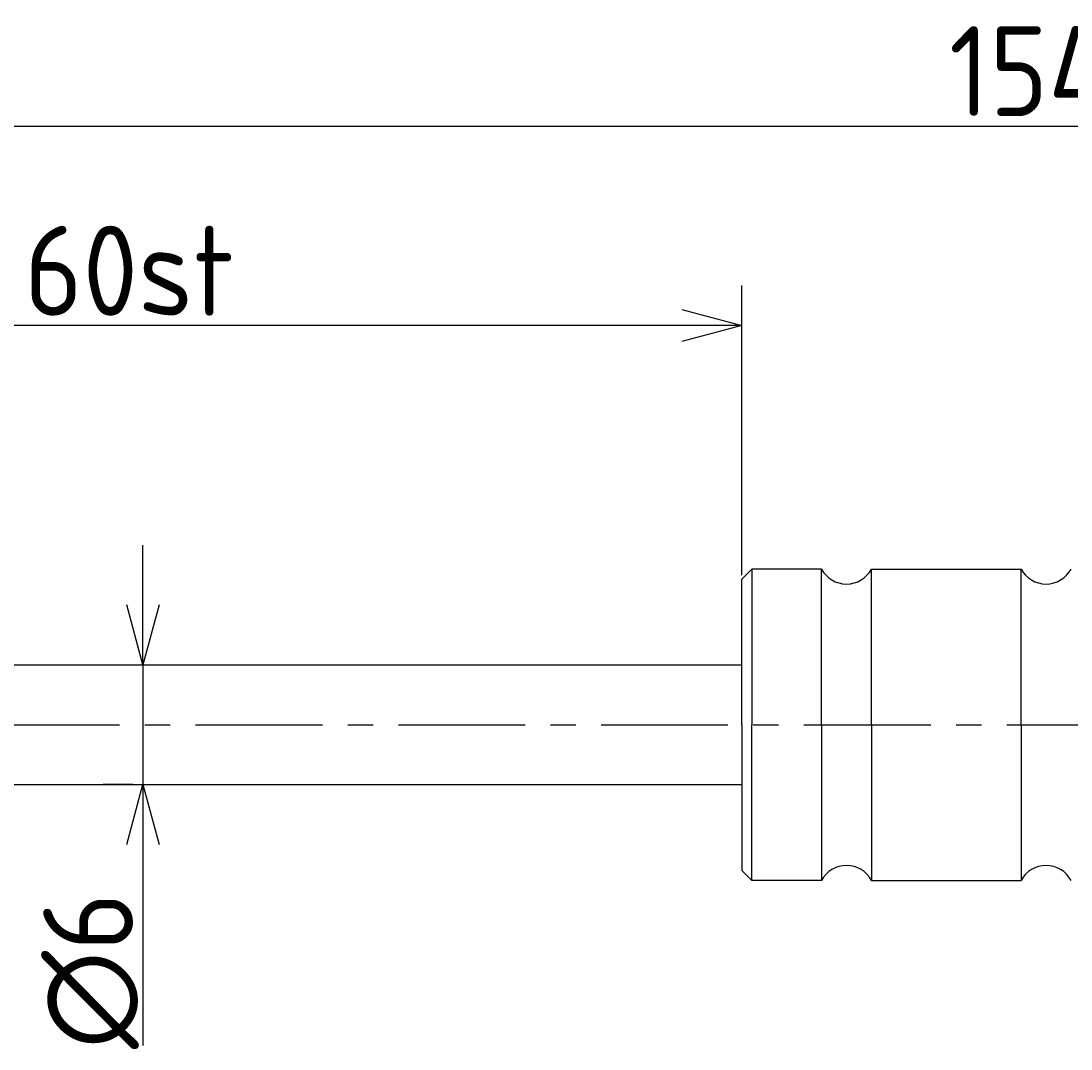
# Model space of a CAD drawing. Extents: x 73 to 270, y 149 to 210.
# Tile 2 of 3: x 121 to 174, y 159 to 210. Entities that reach past the tile are written whole.
import ezdxf

# ---------------------------------------------------------------- set-up
doc = ezdxf.new("R2010")
doc.units = 0
doc.header["$LTSCALE"] = 0.2
doc.linetypes.add('CENTER', pattern=[50.8, 31.75, -6.35, 6.35, -6.35])
doc.layers.get('0').update_dxf_attribs({"linetype": 'CONTINUOUS'})
doc.layers.get('DEFPOINTS').update_dxf_attribs({"linetype": 'CONTINUOUS'})
for name, color, linetype in [('18-0-CON', 3, 'CONTINUOUS'), ('18-2-CEN', 1, 'CENTER'), ('35-0-CON', 7, 'CONTINUOUS')]:
    doc.layers.add(name, color=color, linetype=linetype)
doc.styles.add('DIMENSION', font='isocp.shx', dxfattribs={"bigfont": 'bigfont.shx'})
doc.dimstyles.get("Standard").update_dxf_attribs({"dimtxt": 0.18, "dimasz": 0.18, "dimexe": 0.18, "dimexo": 0.0625, "dimgap": 0.09, "dimtad": 0, "dimtih": 1, "dimtoh": 1, "dimzin": 0, "dimcen": 0.09, "dimazin": 3, "dimtfac": 1, "dimtofl": 0, "dimtmove": 0, "dimatfit": 3})

# ---------------------------------------------------------------- blocks, each defined once
blk = doc.blocks.new('_OPEN30')
at = {"color": 0, "linetype": 'BYBLOCK'}
for p, q in [((-1, 0.268), (0, 0)), ((0, 0), (-1, -0.268)), ((0, 0), (-1, 0))]:
    blk.add_line(p, q, dxfattribs=at)
blk = doc.blocks.new('*U25')
at = {"layer": '18-0-CON', "color": 161, "style": 'DIMENSION'}
blk.add_text('60st', height=4.5, dxfattribs=at).set_placement((121.423, 195.5))
blk = doc.blocks.new('*D24')
at = {"layer": '18-0-CON', "color": 161}
for p, q in [((97.369, 178.5), (97.369, 197)), ((157.369, 182.5), (157.369, 197)), ((154.369, 195), (100.369, 195))]:
    blk.add_line(p, q, dxfattribs=at)
at = {"layer": 'DEFPOINTS', "color": 0}
for p in [(97.369, 195), (157.369, 182), (97.369, 178)]:
    blk.add_point(p, dxfattribs=at)
at = {"layer": '18-0-CON'}
blk.add_blockref('*U25', (0, 0), dxfattribs=at)
at = {"layer": '18-0-CON', "color": 161, "xscale": 3.000000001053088, "yscale": 3.000000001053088, "zscale": 3.000000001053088, "rotation": 180}
blk.add_blockref('_OPEN30', (97.369, 195), dxfattribs=at)
at = {"layer": '18-0-CON', "color": 161, "xscale": 3.000000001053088, "yscale": 3.000000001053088, "zscale": 3.000000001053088}
blk.add_blockref('_OPEN30', (157.369, 195), dxfattribs=at)
blk = doc.blocks.new('*U29')
at = {"layer": '18-0-CON', "color": 161, "style": 'DIMENSION'}
for s, height, p in [('154', 4.5, (167.762, 205.5)), ('±2', 2.7, (176.762, 207.3))]:
    blk.add_text(s, height=height, dxfattribs=at).set_placement(p)
blk = doc.blocks.new('*D28')
at = {"layer": '18-0-CON', "color": 161}
for p, q in [((97.369, 178.5), (97.369, 207)), ((251.369, 182.8), (251.369, 207)), ((100.369, 205), (248.369, 205))]:
    blk.add_line(p, q, dxfattribs=at)
at = {"layer": 'DEFPOINTS', "color": 0}
for p in [(251.369, 205), (251.369, 182.3), (97.369, 178)]:
    blk.add_point(p, dxfattribs=at)
at = {"layer": '18-0-CON'}
blk.add_blockref('*U29', (0, 0), dxfattribs=at)
at = {"layer": '18-0-CON', "color": 161, "xscale": 3.000000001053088, "yscale": 3.000000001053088, "zscale": 3.000000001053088, "rotation": 180}
blk.add_blockref('_OPEN30', (97.369, 205), dxfattribs=at)
at = {"layer": '18-0-CON', "color": 161, "xscale": 3.000000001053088, "yscale": 3.000000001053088, "zscale": 3.000000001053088}
blk.add_blockref('_OPEN30', (251.369, 205), dxfattribs=at)
blk = doc.blocks.new('*U36')
at = {"layer": '18-0-CON', "color": 161, "style": 'DIMENSION'}
blk.add_text('∅6', height=4.5, rotation=90, dxfattribs=at).set_placement((126.869, 158.752))
blk = doc.blocks.new('*D35')
at = {"layer": '18-0-CON', "color": 161}
for p, q in [((127.369, 181), (127.369, 184)), ((127.369, 178), (127.369, 172)), ((127.869, 178), (129.369, 178)), ((126.869, 172), (125.369, 172)), ((127.369, 169), (127.369, 158.927))]:
    blk.add_line(p, q, dxfattribs=at)
at = {"layer": 'DEFPOINTS', "color": 0}
for p in [(127.369, 178), (127.369, 172), (127.369, 172)]:
    blk.add_point(p, dxfattribs=at)
at = {"layer": '18-0-CON', "color": 161, "xscale": 3.000000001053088, "yscale": 3.000000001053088, "zscale": 3.000000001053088}
for p, rotation in [((127.369, 178), 270), ((127.369, 172), 90)]:
    blk.add_blockref('_OPEN30', p, dxfattribs=dict(at, rotation=rotation))
at = {"layer": '18-0-CON'}
blk.add_blockref('*U36', (0, 0), dxfattribs=at)

msp = doc.modelspace()

# ---------------------------------------------------------------- linework, layer by layer
at = {"layer": '18-2-CEN'}
msp.add_line((89.369, 175), (260.369, 175), dxfattribs=at)
at = {"layer": '35-0-CON'}
for p, q in [((157.869, 182.8), (157.369, 182.3)), ((161.369, 182.8), (157.869, 182.8)), ((157.869, 182.8), (157.869, 175)), ((161.369, 175), (161.369, 182.8)), ((163.869, 182.8), (171.369, 182.8)), ((163.869, 175), (163.869, 182.8)), ((171.369, 175), (171.369, 182.8)), ((157.369, 175), (157.369, 182.3)), ((97.369, 178), (157.369, 178)), ((157.369, 175), (157.369, 167.7)), ((157.869, 167.2), (157.869, 175)), ((161.369, 175), (161.369, 167.2)), ((163.869, 175), (163.869, 167.2)), ((171.369, 175), (171.369, 167.2)), ((97.369, 172), (157.369, 172)), ((157.869, 167.2), (157.369, 167.7)), ((161.369, 167.2), (157.869, 167.2)), ((163.869, 167.2), (171.369, 167.2))]:
    msp.add_line(p, q, dxfattribs=at)
for centre, start, end in [((162.619, 183.467), 208.0725, 331.9275), ((172.619, 183.467), 208.0725, 331.9275), ((162.619, 166.533), 28.0725, 151.9275), ((172.619, 166.533), 28.0725, 151.9275)]:
    msp.add_arc(centre, 1.417, start, end, dxfattribs=at)

# ---------------------------------------------------------------- dimensions: what is measured, and where the dimension line sits
at = {"layer": '18-0-CON'}
for base, p1, p2, override, picture, middle in [((251.369, 205), (97.369, 178), (251.369, 182.3), {"dimscale": 1, "dimgap": 0.5, "dimtol": 1, "dimlim": 0, "dimtp": 2, "dimtm": 2, "dimtolj": 2}, '*D28', (174.369, 207.75)), ((97.369, 195), (157.369, 182), (97.369, 178), {"dimscale": 1, "dimpost": 'st'}, '*D24', (127.369, 197.75))]:
    dim = msp.add_linear_dim(base=base, p1=p1, p2=p2, dimstyle='Standard', override=override, dxfattribs=at)
    dim.commit()
    dim.dimension.update_dxf_attribs({"geometry": picture, "text_midpoint": middle})
dim = msp.add_linear_dim(base=(127.369, 172), p1=(127.369, 178), p2=(127.369, 172), angle=90, dimstyle='Standard', override={"dimscale": 1, "dimpost": '%%c<>'}, dxfattribs=at)
dim.commit()
dim.dimension.update_dxf_attribs({"geometry": '*D35', "text_midpoint": (124.619, 162.463)})

doc.saveas('drawing.dxf')
